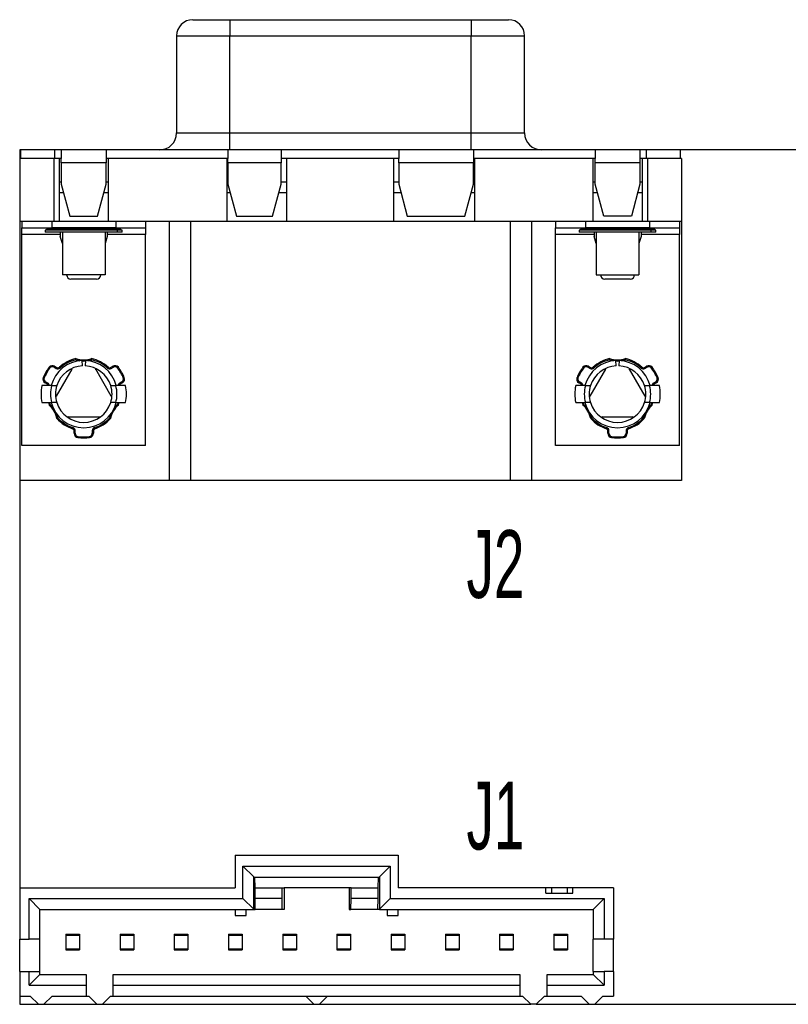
# Model space of a CAD drawing. Header units: millimetres. Extents: x 158.6 to 230.6, y 133.6 to 179.7.
# Tile 1 of 2: x 158.6 to 194.6, y 133.6 to 179.7. Entities that reach past the tile are written whole.
import ezdxf

# ---------------------------------------------------------------- set-up
doc = ezdxf.new("R2010")
doc.units = ezdxf.units.MM
doc.styles.add('SLDTEXTSTYLE0', font='TXT', dxfattribs={"width": 0.605})

msp = doc.modelspace()

# ---------------------------------------------------------------- linework, layer by layer
at = {"color": 7, "linetype": 'Continuous', "lineweight": 25}
for p, q in [((166.75, 179.666), (166.774, 179.666)), ((166.774, 179.666), (167.314, 179.666)), ((167.314, 179.666), (167.795, 179.666)), ((168.465, 179.666), (168.465, 178.916)), ((168.465, 179.666), (179.765, 179.666)), ((179.765, 179.666), (179.765, 178.916)), ((180.283, 179.666), (180.915, 179.666)), ((180.915, 179.666), (181.455, 179.666)), ((181.455, 179.666), (181.48, 179.666)), ((165.965, 178.916), (165.965, 174.366)), ((168.465, 178.916), (179.765, 178.916)), ((168.465, 174.366), (168.465, 178.916)), ((179.765, 174.366), (179.765, 178.916)), ((182.265, 174.366), (182.265, 178.916)), ((168.465, 173.566), (168.465, 174.366)), ((168.465, 174.366), (179.765, 174.366)), ((179.765, 173.566), (179.765, 174.366)), ((158.615, 173.566), (158.615, 173.166)), ((158.665, 173.566), (158.615, 173.566)), ((158.665, 173.166), (158.665, 173.566)), ((160.265, 173.566), (158.665, 173.566)), ((160.265, 173.166), (160.265, 173.566)), ((160.565, 173.566), (160.265, 173.566)), ((160.565, 173.566), (160.565, 173.166)), ((162.665, 173.566), (160.565, 173.566)), ((162.665, 173.566), (162.665, 173.166)), ((168.365, 173.566), (162.665, 173.566)), ((168.365, 173.566), (168.365, 173.166)), ((170.865, 173.566), (168.365, 173.566)), ((170.865, 173.566), (170.865, 173.166)), ((176.365, 173.566), (170.865, 173.566)), ((176.365, 173.566), (176.365, 173.166)), ((179.865, 173.566), (176.365, 173.566)), ((179.865, 173.566), (179.865, 173.166)), ((185.565, 173.566), (179.865, 173.566)), ((185.565, 173.566), (185.565, 173.166)), ((187.665, 173.566), (185.565, 173.566)), ((187.665, 173.566), (187.665, 173.166)), ((187.965, 173.566), (187.665, 173.566)), ((187.965, 173.166), (187.965, 173.566)), ((189.565, 173.566), (187.965, 173.566)), ((199.665, 173.566), (189.565, 173.566)), ((189.565, 173.166), (189.565, 173.566)), ((158.615, 173.166), (158.615, 170.216)), ((160.215, 173.166), (158.615, 173.166)), ((160.215, 173.166), (160.215, 170.216)), ((160.465, 173.166), (160.215, 173.166)), ((160.465, 173.166), (160.465, 170.216)), ((160.565, 173.166), (160.465, 173.166)), ((160.565, 172.966), (160.565, 173.166)), ((162.665, 172.966), (160.565, 172.966)), ((160.565, 172.966), (160.565, 171.966)), ((162.765, 173.166), (162.665, 173.166)), ((162.665, 173.166), (162.665, 172.966)), ((162.665, 171.966), (162.665, 172.966)), ((168.315, 173.166), (162.765, 173.166)), ((162.765, 173.166), (162.765, 170.216)), ((168.315, 173.166), (168.315, 170.216)), ((168.365, 173.166), (168.315, 173.166)), ((168.365, 172.966), (168.365, 173.166)), ((170.865, 172.966), (168.365, 172.966)), ((168.365, 172.966), (168.365, 171.966)), ((171.115, 173.166), (170.865, 173.166)), ((170.865, 173.166), (170.865, 172.966)), ((170.865, 171.966), (170.865, 172.966)), ((176.115, 173.166), (171.115, 173.166)), ((171.115, 173.166), (171.115, 170.216)), ((176.115, 173.166), (176.115, 170.216)), ((176.365, 173.166), (176.115, 173.166)), ((176.365, 172.966), (176.365, 173.166)), ((179.865, 172.966), (176.365, 172.966)), ((176.365, 172.966), (176.365, 171.966)), ((179.915, 173.166), (179.865, 173.166)), ((179.865, 173.166), (179.865, 172.966)), ((179.865, 171.966), (179.865, 172.966)), ((179.915, 173.166), (179.915, 170.216)), ((185.465, 173.166), (179.915, 173.166)), ((185.465, 173.166), (185.465, 170.216)), ((185.565, 173.166), (185.465, 173.166)), ((185.565, 172.966), (185.565, 173.166)), ((187.665, 172.966), (185.565, 172.966)), ((185.565, 171.966), (185.565, 172.966)), ((187.765, 173.166), (187.665, 173.166)), ((187.665, 173.166), (187.665, 172.966)), ((187.665, 172.966), (187.665, 171.966)), ((188.015, 173.166), (187.765, 173.166)), ((187.765, 173.166), (187.765, 170.216)), ((189.615, 173.166), (188.015, 173.166)), ((188.015, 173.166), (188.015, 170.216)), ((189.615, 173.166), (189.615, 170.216)), ((160.565, 171.966), (160.967, 170.466)), ((162.263, 170.466), (162.665, 171.966)), ((168.365, 171.966), (168.767, 170.466)), ((170.463, 170.466), (170.865, 171.966)), ((176.365, 171.966), (176.767, 170.466)), ((179.463, 170.466), (179.865, 171.966)), ((185.967, 170.466), (185.565, 171.966)), ((187.665, 171.966), (187.263, 170.466)), ((160.672, 171.566), (160.465, 171.566)), ((162.765, 171.566), (162.557, 171.566)), ((168.472, 171.566), (168.315, 171.566)), ((171.115, 171.566), (170.757, 171.566)), ((176.472, 171.566), (176.115, 171.566)), ((179.915, 171.566), (179.757, 171.566)), ((185.672, 171.566), (185.465, 171.566)), ((187.765, 171.566), (187.557, 171.566)), ((160.215, 170.216), (158.615, 170.216)), ((158.615, 170.216), (158.615, 158.086)), ((158.715, 170.216), (158.715, 169.916)), ((160.115, 170.216), (160.115, 169.916)), ((160.465, 170.216), (160.215, 170.216)), ((162.765, 170.216), (160.465, 170.216)), ((160.967, 170.466), (162.263, 170.466)), ((168.315, 170.216), (162.765, 170.216)), ((163.115, 170.216), (163.115, 169.916)), ((164.515, 170.216), (164.515, 169.916)), ((165.635, 158.086), (165.635, 170.216)), ((166.635, 158.086), (166.635, 170.216)), ((171.115, 170.216), (168.315, 170.216)), ((168.767, 170.466), (170.463, 170.466)), ((176.115, 170.216), (171.115, 170.216)), ((179.915, 170.216), (176.115, 170.216)), ((176.767, 170.466), (179.463, 170.466)), ((185.465, 170.216), (179.915, 170.216)), ((181.595, 158.086), (181.595, 170.216)), ((182.595, 158.086), (182.595, 170.216)), ((183.715, 170.216), (183.715, 169.916)), ((185.115, 170.216), (185.115, 169.916)), ((187.765, 170.216), (185.465, 170.216)), ((187.263, 170.466), (185.967, 170.466)), ((188.015, 170.216), (187.765, 170.216)), ((189.615, 170.216), (188.015, 170.216)), ((188.115, 170.216), (188.115, 169.916)), ((189.515, 170.216), (189.515, 169.916)), ((189.615, 170.216), (189.615, 158.086)), ((158.715, 169.916), (160.115, 169.916)), ((158.715, 169.616), (158.715, 169.916)), ((159.815, 169.816), (159.815, 169.716)), ((163.173, 169.816), (159.815, 169.816)), ((163.173, 169.716), (159.815, 169.716)), ((159.89, 169.916), (159.89, 169.866)), ((163.115, 169.916), (160.115, 169.916)), ((160.515, 169.716), (160.515, 169.616)), ((160.615, 169.716), (160.615, 167.716)), ((161.615, 169.866), (161.615, 169.816)), ((162.615, 169.716), (162.615, 167.716)), ((162.715, 169.716), (162.715, 169.616)), ((163.115, 169.916), (164.515, 169.916)), ((163.173, 169.816), (163.173, 169.716)), ((163.415, 169.816), (163.173, 169.816)), ((163.415, 169.716), (163.173, 169.716)), ((163.34, 169.866), (163.34, 169.916)), ((163.415, 169.716), (163.415, 169.816)), ((164.515, 169.916), (164.515, 169.616)), ((183.715, 169.916), (185.115, 169.916)), ((183.715, 169.616), (183.715, 169.916)), ((184.815, 169.816), (184.815, 169.716)), ((188.173, 169.816), (184.815, 169.816)), ((188.173, 169.716), (184.815, 169.716)), ((184.89, 169.916), (184.89, 169.866)), ((188.115, 169.916), (185.115, 169.916)), ((185.515, 169.716), (185.515, 169.616)), ((185.615, 169.716), (185.615, 167.716)), ((186.615, 169.866), (186.615, 169.816)), ((187.615, 169.716), (187.615, 167.716)), ((187.715, 169.716), (187.715, 169.616)), ((188.115, 169.916), (189.515, 169.916)), ((188.173, 169.816), (188.173, 169.716)), ((188.415, 169.816), (188.173, 169.816)), ((188.415, 169.716), (188.173, 169.716)), ((188.34, 169.866), (188.34, 169.916)), ((188.415, 169.716), (188.415, 169.816)), ((189.515, 169.916), (189.515, 169.616)), ((160.515, 169.616), (158.715, 169.616)), ((158.715, 159.736), (158.715, 169.616)), ((160.515, 169.616), (160.515, 169.516)), ((160.615, 169.189), (160.515, 169.516)), ((162.715, 169.516), (162.615, 169.189)), ((164.515, 169.616), (162.715, 169.616)), ((162.715, 169.616), (162.715, 169.516)), ((164.515, 159.736), (164.515, 169.616)), ((185.515, 169.616), (183.715, 169.616)), ((183.715, 159.736), (183.715, 169.616)), ((185.515, 169.616), (185.515, 169.516)), ((185.615, 169.189), (185.515, 169.516)), ((187.715, 169.516), (187.615, 169.189)), ((189.515, 169.616), (187.715, 169.616)), ((187.715, 169.616), (187.715, 169.516)), ((189.515, 159.736), (189.515, 169.616)), ((162.615, 167.716), (160.615, 167.716)), ((162.215, 167.516), (161.015, 167.516)), ((185.615, 167.716), (187.615, 167.716)), ((187.215, 167.516), (186.015, 167.516)), ((161.551, 163.46), (161.54, 163.709)), ((161.69, 163.709), (161.678, 163.46)), ((186.551, 163.46), (186.54, 163.709)), ((186.69, 163.709), (186.678, 163.46)), ((160.227, 163.399), (160.33, 163.34)), ((160.252, 163.442), (160.355, 163.383)), ((161.051, 163.298), (160.326, 162.043)), ((161.016, 163.318), (161.051, 163.298)), ((161.054, 163.277), (161.051, 163.298)), ((162.175, 163.277), (162.178, 163.298)), ((162.213, 163.318), (162.178, 163.298)), ((162.903, 162.043), (162.178, 163.298)), ((162.874, 163.383), (162.977, 163.442)), ((162.899, 163.34), (163.002, 163.399)), ((185.227, 163.399), (185.33, 163.34)), ((185.252, 163.442), (185.355, 163.383)), ((186.051, 163.298), (185.326, 162.043)), ((186.016, 163.318), (186.051, 163.298)), ((186.054, 163.277), (186.051, 163.298)), ((187.175, 163.277), (187.178, 163.298)), ((187.213, 163.318), (187.178, 163.298)), ((187.903, 162.043), (187.178, 163.298)), ((187.874, 163.383), (187.977, 163.442)), ((187.899, 163.34), (188.002, 163.399)), ((160.112, 162.536), (159.655, 162.536)), ((159.905, 162.603), (159.802, 162.663)), ((159.93, 162.647), (159.827, 162.706)), ((163.574, 162.536), (163.117, 162.536)), ((163.402, 162.706), (163.299, 162.647)), ((163.427, 162.663), (163.324, 162.603)), ((185.112, 162.536), (184.655, 162.536)), ((184.905, 162.603), (184.802, 162.663)), ((184.93, 162.647), (184.827, 162.706)), ((188.574, 162.536), (188.117, 162.536)), ((188.402, 162.706), (188.299, 162.647)), ((188.427, 162.663), (188.324, 162.603)), ((160.292, 162.063), (160.326, 162.043)), ((160.347, 162.051), (160.326, 162.043)), ((162.882, 162.051), (162.903, 162.043)), ((162.938, 162.063), (162.903, 162.043)), ((185.292, 162.063), (185.326, 162.043)), ((185.347, 162.051), (185.326, 162.043)), ((187.882, 162.051), (187.903, 162.043)), ((187.938, 162.063), (187.903, 162.043)), ((159.655, 161.736), (160.112, 161.736)), ((160.037, 161.654), (160.014, 161.736)), ((163.117, 161.736), (163.574, 161.736)), ((163.215, 161.736), (163.192, 161.654)), ((184.655, 161.736), (185.112, 161.736)), ((185.037, 161.654), (185.014, 161.736)), ((188.117, 161.736), (188.574, 161.736)), ((188.215, 161.736), (188.192, 161.654)), ((160.907, 161.081), (160.89, 161.067)), ((160.89, 161.067), (162.339, 161.067)), ((160.89, 161.027), (160.89, 161.067)), ((162.322, 161.081), (162.339, 161.067)), ((162.339, 161.027), (162.339, 161.067)), ((185.907, 161.081), (185.89, 161.067)), ((185.89, 161.067), (187.339, 161.067)), ((185.89, 161.027), (185.89, 161.067)), ((187.322, 161.081), (187.339, 161.067)), ((187.339, 161.027), (187.339, 161.067)), ((161.165, 160.303), (161.165, 160.422)), ((161.165, 160.422), (161.215, 160.422)), ((161.165, 160.303), (161.215, 160.303)), ((161.215, 160.303), (161.215, 160.422)), ((162.065, 160.422), (162.015, 160.422)), ((162.015, 160.422), (162.015, 160.303)), ((162.065, 160.303), (162.015, 160.303)), ((162.065, 160.422), (162.065, 160.303)), ((186.165, 160.422), (186.215, 160.422)), ((186.165, 160.303), (186.165, 160.422)), ((186.165, 160.303), (186.215, 160.303)), ((186.215, 160.303), (186.215, 160.422)), ((187.015, 160.422), (187.015, 160.303)), ((187.065, 160.422), (187.015, 160.422)), ((187.065, 160.303), (187.015, 160.303)), ((187.065, 160.422), (187.065, 160.303)), ((164.515, 159.736), (158.715, 159.736)), ((189.515, 159.736), (183.715, 159.736)), ((158.615, 158.086), (158.615, 139.026)), ((165.635, 158.086), (158.615, 158.086)), ((166.635, 158.086), (165.635, 158.086)), ((181.595, 158.086), (166.635, 158.086)), ((182.595, 158.086), (181.595, 158.086)), ((189.615, 158.086), (182.595, 158.086)), ((168.705, 140.546), (168.705, 139.026)), ((168.705, 140.546), (176.335, 140.546)), ((176.335, 140.546), (176.335, 139.026)), ((169.068, 140.036), (175.971, 140.036)), ((169.068, 138.516), (169.068, 140.036)), ((169.578, 139.535), (169.068, 140.036)), ((175.461, 139.535), (175.971, 140.036)), ((175.971, 140.036), (175.971, 138.516)), ((169.578, 138.015), (169.578, 139.535)), ((169.578, 139.526), (169.578, 139.535)), ((169.578, 139.526), (175.461, 139.526)), ((169.636, 139.026), (169.623, 139.526)), ((175.403, 139.026), (175.416, 139.526)), ((175.461, 139.535), (175.461, 138.015)), ((175.461, 139.535), (175.461, 139.526)), ((158.615, 139.026), (158.615, 136.616)), ((158.615, 139.026), (168.705, 139.026)), ((169.636, 138.516), (169.636, 139.026)), ((169.636, 139.026), (170.906, 139.026)), ((170.906, 138.516), (170.906, 139.026)), ((170.906, 139.026), (170.995, 139.026)), ((170.995, 139.026), (170.995, 138.006)), ((174.045, 139.026), (170.995, 139.026)), ((174.045, 139.026), (174.045, 138.006)), ((174.133, 139.026), (174.045, 139.026)), ((174.133, 138.516), (174.133, 139.026)), ((174.133, 139.026), (175.403, 139.026)), ((175.403, 138.516), (175.403, 139.026)), ((183.25, 139.026), (176.335, 139.026)), ((183.25, 138.776), (183.25, 139.026)), ((183.518, 139.026), (183.25, 139.026)), ((183.25, 138.776), (184.52, 138.776)), ((183.518, 139.026), (183.518, 138.776)), ((184.251, 139.026), (183.518, 139.026)), ((184.251, 139.026), (184.251, 138.776)), ((184.52, 139.026), (184.251, 139.026)), ((184.52, 138.776), (184.52, 139.026)), ((186.425, 139.026), (184.52, 139.026)), ((186.425, 139.026), (186.425, 136.616)), ((159.055, 136.616), (159.055, 138.516)), ((159.055, 138.516), (169.068, 138.516)), ((159.565, 138.006), (159.055, 138.516)), ((169.578, 138.015), (169.068, 138.516)), ((169.645, 138.006), (169.636, 138.516)), ((170.906, 138.516), (169.636, 138.516)), ((170.915, 138.006), (170.906, 138.516)), ((174.124, 138.006), (174.133, 138.516)), ((175.403, 138.516), (174.133, 138.516)), ((175.394, 138.006), (175.403, 138.516)), ((175.461, 138.015), (175.971, 138.516)), ((175.971, 138.516), (185.985, 138.516)), ((185.475, 138.006), (185.985, 138.516)), ((185.985, 138.516), (185.985, 136.616)), ((159.565, 138.006), (168.705, 138.006)), ((159.565, 136.616), (159.565, 138.006)), ((168.705, 138.006), (169.215, 138.006)), ((168.705, 138.006), (168.705, 137.726)), ((169.215, 138.006), (169.578, 138.006)), ((169.215, 137.726), (169.215, 138.006)), ((169.578, 138.015), (169.578, 138.006)), ((169.578, 138.006), (169.645, 138.006)), ((170.915, 138.006), (169.645, 138.006)), ((170.995, 138.006), (170.915, 138.006)), ((174.045, 138.006), (174.124, 138.006)), ((175.394, 138.006), (174.124, 138.006)), ((175.461, 138.006), (175.394, 138.006)), ((175.461, 138.006), (175.461, 138.015)), ((175.461, 138.006), (175.825, 138.006)), ((175.825, 138.006), (176.335, 138.006)), ((175.825, 138.006), (175.825, 137.726)), ((176.335, 138.006), (185.475, 138.006)), ((176.335, 137.726), (176.335, 138.006)), ((185.475, 138.006), (185.475, 136.616)), ((168.705, 137.726), (169.215, 137.726)), ((175.825, 137.726), (176.335, 137.726)), ((158.615, 136.616), (159.055, 136.616)), ((158.615, 135.096), (158.615, 136.616)), ((159.565, 136.616), (159.055, 136.616)), ((159.565, 135.096), (159.565, 136.616)), ((160.775, 136.852), (161.415, 136.852)), ((160.775, 136.852), (160.775, 136.806)), ((160.775, 136.806), (161.415, 136.806)), ((160.775, 136.806), (160.775, 136.166)), ((161.415, 136.852), (161.415, 136.806)), ((161.415, 136.806), (161.415, 136.166)), ((163.315, 136.852), (163.955, 136.852)), ((163.315, 136.852), (163.315, 136.806)), ((163.315, 136.806), (163.315, 136.166)), ((163.315, 136.806), (163.955, 136.806)), ((163.955, 136.852), (163.955, 136.806)), ((163.955, 136.806), (163.955, 136.166)), ((165.855, 136.852), (166.495, 136.852)), ((165.855, 136.852), (165.855, 136.806)), ((165.855, 136.806), (166.495, 136.806)), ((165.855, 136.806), (165.855, 136.166)), ((166.495, 136.852), (166.495, 136.806)), ((166.495, 136.806), (166.495, 136.166)), ((168.395, 136.852), (169.035, 136.852)), ((168.395, 136.852), (168.395, 136.806)), ((168.395, 136.806), (169.035, 136.806)), ((168.395, 136.806), (168.395, 136.166)), ((169.035, 136.852), (169.035, 136.806)), ((169.035, 136.806), (169.035, 136.166)), ((170.935, 136.852), (171.575, 136.852)), ((170.935, 136.852), (170.935, 136.806)), ((170.935, 136.806), (171.575, 136.806)), ((170.935, 136.806), (170.935, 136.166)), ((171.575, 136.852), (171.575, 136.806)), ((171.575, 136.806), (171.575, 136.166)), ((173.475, 136.852), (174.115, 136.852)), ((173.475, 136.852), (173.475, 136.806)), ((173.475, 136.806), (174.115, 136.806)), ((173.475, 136.806), (173.475, 136.166)), ((174.115, 136.852), (174.115, 136.806)), ((174.115, 136.806), (174.115, 136.166)), ((176.015, 136.852), (176.655, 136.852)), ((176.015, 136.852), (176.015, 136.806)), ((176.015, 136.806), (176.015, 136.166)), ((176.015, 136.806), (176.655, 136.806)), ((176.655, 136.852), (176.655, 136.806)), ((176.655, 136.806), (176.655, 136.166)), ((178.555, 136.852), (179.195, 136.852)), ((178.555, 136.852), (178.555, 136.806)), ((178.555, 136.806), (178.555, 136.166)), ((178.555, 136.806), (179.195, 136.806)), ((179.195, 136.852), (179.195, 136.806)), ((179.195, 136.806), (179.195, 136.166)), ((181.095, 136.852), (181.735, 136.852)), ((181.095, 136.852), (181.095, 136.806)), ((181.095, 136.806), (181.095, 136.166)), ((181.095, 136.806), (181.735, 136.806)), ((181.735, 136.852), (181.735, 136.806)), ((181.735, 136.806), (181.735, 136.166)), ((183.635, 136.852), (184.275, 136.852)), ((183.635, 136.852), (183.635, 136.806)), ((183.635, 136.806), (183.635, 136.166)), ((183.635, 136.806), (184.275, 136.806)), ((184.275, 136.852), (184.275, 136.806)), ((184.275, 136.806), (184.275, 136.166)), ((185.985, 136.616), (185.475, 136.616)), ((185.475, 135.096), (185.475, 136.616)), ((186.425, 136.616), (185.985, 136.616)), ((186.425, 135.096), (186.425, 136.616)), ((160.775, 136.166), (161.415, 136.166)), ((160.775, 136.166), (160.775, 136.12)), ((160.775, 136.12), (161.415, 136.12)), ((161.415, 136.166), (161.415, 136.12)), ((163.315, 136.166), (163.955, 136.166)), ((163.315, 136.166), (163.315, 136.12)), ((163.315, 136.12), (163.955, 136.12)), ((163.955, 136.166), (163.955, 136.12)), ((165.855, 136.166), (166.495, 136.166)), ((165.855, 136.166), (165.855, 136.12)), ((165.855, 136.12), (166.495, 136.12)), ((166.495, 136.166), (166.495, 136.12)), ((168.395, 136.166), (169.035, 136.166)), ((168.395, 136.166), (168.395, 136.12)), ((168.395, 136.12), (169.035, 136.12)), ((169.035, 136.166), (169.035, 136.12)), ((170.935, 136.166), (171.575, 136.166)), ((170.935, 136.166), (170.935, 136.12)), ((170.935, 136.12), (171.575, 136.12)), ((171.575, 136.166), (171.575, 136.12)), ((173.475, 136.166), (174.115, 136.166)), ((173.475, 136.166), (173.475, 136.12)), ((173.475, 136.12), (174.115, 136.12)), ((174.115, 136.166), (174.115, 136.12)), ((176.015, 136.166), (176.655, 136.166)), ((176.015, 136.166), (176.015, 136.12)), ((176.015, 136.12), (176.655, 136.12)), ((176.655, 136.166), (176.655, 136.12)), ((178.555, 136.166), (179.195, 136.166)), ((178.555, 136.166), (178.555, 136.12)), ((178.555, 136.12), (179.195, 136.12)), ((179.195, 136.166), (179.195, 136.12)), ((181.095, 136.166), (181.735, 136.166)), ((181.095, 136.166), (181.095, 136.12)), ((181.095, 136.12), (181.735, 136.12)), ((181.735, 136.166), (181.735, 136.12)), ((183.635, 136.166), (184.275, 136.166)), ((183.635, 136.166), (183.635, 136.12)), ((183.635, 136.12), (184.275, 136.12)), ((184.275, 136.166), (184.275, 136.12)), ((158.615, 135.096), (158.615, 133.946)), ((158.615, 135.096), (159.055, 135.096)), ((159.055, 134.456), (159.055, 135.096)), ((159.055, 135.096), (159.565, 135.096)), ((159.565, 134.966), (159.565, 135.096)), ((185.475, 135.096), (185.475, 134.966)), ((185.475, 135.096), (185.985, 135.096)), ((185.985, 135.096), (185.985, 134.456)), ((186.425, 135.096), (185.985, 135.096)), ((186.425, 135.096), (186.425, 133.946)), ((159.565, 134.966), (159.055, 134.456)), ((159.565, 134.966), (161.725, 134.966)), ((161.725, 134.966), (161.725, 134.456)), ((162.995, 134.456), (162.995, 134.966)), ((162.995, 134.966), (182.045, 134.966)), ((182.045, 134.966), (182.045, 134.456)), ((183.315, 134.966), (185.475, 134.966)), ((183.315, 134.456), (183.315, 134.966)), ((185.475, 134.966), (185.985, 134.456)), ((159.055, 134.456), (161.725, 134.456)), ((161.725, 134.456), (161.725, 133.946)), ((162.995, 134.456), (182.045, 134.456)), ((162.995, 133.946), (162.995, 134.456)), ((182.045, 134.456), (182.045, 133.946)), ((183.315, 134.456), (185.985, 134.456)), ((183.315, 133.946), (183.315, 134.456)), ((158.615, 133.946), (158.615, 133.566)), ((158.615, 133.946), (159.11, 133.946)), ((159.11, 133.946), (159.49, 133.566)), ((159.75, 133.566), (160.13, 133.946)), ((160.13, 133.946), (161.725, 133.946)), ((161.725, 133.946), (161.85, 133.946)), ((161.85, 133.946), (162.23, 133.566)), ((162.49, 133.566), (162.87, 133.946)), ((162.87, 133.946), (162.995, 133.946)), ((162.995, 133.946), (182.045, 133.946)), ((172.01, 133.946), (172.39, 133.566)), ((172.65, 133.566), (173.03, 133.946)), ((182.045, 133.946), (182.17, 133.946)), ((182.55, 133.566), (182.17, 133.946)), ((183.19, 133.946), (182.81, 133.566)), ((183.19, 133.946), (183.315, 133.946)), ((183.315, 133.946), (184.91, 133.946)), ((184.91, 133.946), (185.29, 133.566)), ((185.55, 133.566), (185.93, 133.946)), ((185.93, 133.946), (186.425, 133.946)), ((158.615, 133.566), (159.49, 133.566)), ((159.49, 133.566), (159.75, 133.566)), ((159.75, 133.566), (162.23, 133.566)), ((162.23, 133.566), (162.49, 133.566)), ((162.49, 133.566), (172.39, 133.566)), ((172.39, 133.566), (172.65, 133.566)), ((172.65, 133.566), (182.55, 133.566)), ((182.81, 133.566), (182.55, 133.566)), ((182.81, 133.566), (185.29, 133.566)), ((185.29, 133.566), (185.55, 133.566)), ((185.55, 133.566), (230.615, 133.566))]:
    msp.add_line(p, q, dxfattribs=at)
at = {"color": 8, "linetype": 'Continuous', "lineweight": 25}
for p, q in [((165.965, 178.916), (168.465, 178.916)), ((179.765, 178.916), (182.265, 178.916)), ((165.965, 174.366), (168.465, 174.366)), ((179.765, 174.366), (182.265, 174.366)), ((160.565, 172.066), (160.465, 172.066)), ((162.765, 172.066), (162.665, 172.066)), ((168.365, 172.066), (168.315, 172.066)), ((171.115, 172.066), (170.865, 172.066)), ((176.365, 172.066), (176.115, 172.066)), ((179.915, 172.066), (179.865, 172.066)), ((185.565, 172.066), (185.465, 172.066)), ((187.765, 172.066), (187.665, 172.066)), ((161.615, 169.866), (159.89, 169.866)), ((161.615, 169.916), (161.615, 169.866)), ((163.34, 169.866), (161.615, 169.866)), ((186.615, 169.866), (184.89, 169.866)), ((186.615, 169.916), (186.615, 169.866)), ((188.34, 169.866), (186.615, 169.866))]:
    msp.add_line(p, q, dxfattribs=at)
at = {"color": 7, "linetype": 'Continuous', "lineweight": 25, "flags": 128}
for points in [[(159.994, 163.392), (160.002, 163.386), (160.009, 163.38), (160.016, 163.375), (160.022, 163.37), (160.027, 163.366), (160.031, 163.363), (160.033, 163.362), (160.034, 163.361)], [(160.252, 163.442), (160.247, 163.434), (160.243, 163.426), (160.238, 163.418), (160.234, 163.412), (160.231, 163.406), (160.229, 163.402), (160.228, 163.4), (160.227, 163.399)], [(160.355, 163.383), (160.35, 163.374), (160.346, 163.366), (160.341, 163.359), (160.338, 163.352), (160.335, 163.347), (160.332, 163.343), (160.331, 163.34), (160.33, 163.34)], [(160.472, 163.395), (160.479, 163.388), (160.485, 163.381), (160.491, 163.375), (160.496, 163.369), (160.5, 163.365), (160.504, 163.361), (160.505, 163.359), (160.506, 163.358)], [(162.757, 163.395), (162.75, 163.388), (162.744, 163.381), (162.738, 163.375), (162.733, 163.369), (162.729, 163.365), (162.726, 163.361), (162.724, 163.359), (162.723, 163.358)], [(162.874, 163.383), (162.879, 163.374), (162.883, 163.366), (162.888, 163.359), (162.892, 163.352), (162.895, 163.347), (162.897, 163.343), (162.898, 163.34), (162.899, 163.34)], [(162.977, 163.442), (162.982, 163.434), (162.987, 163.426), (162.991, 163.418), (162.995, 163.412), (162.998, 163.406), (163, 163.402), (163.002, 163.4), (163.002, 163.399)], [(163.235, 163.392), (163.227, 163.386), (163.22, 163.38), (163.213, 163.375), (163.207, 163.37), (163.202, 163.366), (163.199, 163.363), (163.196, 163.362), (163.196, 163.361)], [(184.994, 163.392), (185.002, 163.386), (185.009, 163.38), (185.016, 163.375), (185.022, 163.37), (185.027, 163.366), (185.031, 163.363), (185.033, 163.362), (185.034, 163.361)], [(185.252, 163.442), (185.247, 163.434), (185.243, 163.426), (185.238, 163.418), (185.234, 163.412), (185.231, 163.406), (185.229, 163.402), (185.228, 163.4), (185.227, 163.399)], [(185.355, 163.383), (185.35, 163.374), (185.346, 163.366), (185.341, 163.359), (185.338, 163.352), (185.335, 163.347), (185.332, 163.343), (185.331, 163.34), (185.33, 163.34)], [(185.472, 163.395), (185.479, 163.388), (185.485, 163.381), (185.491, 163.375), (185.496, 163.369), (185.5, 163.365), (185.504, 163.361), (185.505, 163.359), (185.506, 163.358)], [(187.757, 163.395), (187.75, 163.388), (187.744, 163.381), (187.738, 163.375), (187.733, 163.369), (187.729, 163.365), (187.726, 163.361), (187.724, 163.359), (187.723, 163.358)], [(187.874, 163.383), (187.879, 163.374), (187.883, 163.366), (187.888, 163.359), (187.892, 163.352), (187.895, 163.347), (187.897, 163.343), (187.898, 163.34), (187.899, 163.34)], [(187.977, 163.442), (187.982, 163.434), (187.987, 163.426), (187.991, 163.418), (187.995, 163.412), (187.998, 163.406), (188, 163.402), (188.002, 163.4), (188.002, 163.399)], [(188.235, 163.392), (188.227, 163.386), (188.22, 163.38), (188.213, 163.375), (188.207, 163.37), (188.202, 163.366), (188.199, 163.363), (188.196, 163.362), (188.196, 163.361)], [(159.717, 162.912), (159.726, 162.908), (159.735, 162.905), (159.743, 162.901), (159.75, 162.898), (159.755, 162.896), (159.76, 162.894), (159.762, 162.893), (159.763, 162.893)], [(163.512, 162.912), (163.503, 162.908), (163.494, 162.905), (163.486, 162.901), (163.479, 162.898), (163.474, 162.896), (163.469, 162.894), (163.467, 162.893), (163.466, 162.893)], [(184.717, 162.912), (184.726, 162.908), (184.735, 162.905), (184.743, 162.901), (184.75, 162.898), (184.755, 162.896), (184.76, 162.894), (184.762, 162.893), (184.763, 162.893)], [(188.512, 162.912), (188.503, 162.908), (188.494, 162.905), (188.486, 162.901), (188.479, 162.898), (188.474, 162.896), (188.469, 162.894), (188.467, 162.893), (188.466, 162.893)], [(159.802, 162.663), (159.807, 162.671), (159.812, 162.68), (159.816, 162.687), (159.82, 162.694), (159.823, 162.699), (159.825, 162.703), (159.827, 162.705), (159.827, 162.706)], [(159.905, 162.603), (159.91, 162.612), (159.915, 162.62), (159.919, 162.627), (159.923, 162.634), (159.926, 162.639), (159.928, 162.643), (159.93, 162.646), (159.93, 162.647)], [(163.324, 162.603), (163.319, 162.612), (163.314, 162.62), (163.31, 162.627), (163.306, 162.634), (163.303, 162.639), (163.301, 162.643), (163.299, 162.646), (163.299, 162.647)], [(163.427, 162.663), (163.422, 162.671), (163.417, 162.68), (163.413, 162.687), (163.409, 162.694), (163.406, 162.699), (163.404, 162.703), (163.403, 162.705), (163.402, 162.706)], [(184.802, 162.663), (184.807, 162.671), (184.812, 162.68), (184.816, 162.687), (184.82, 162.694), (184.823, 162.699), (184.825, 162.703), (184.827, 162.705), (184.827, 162.706)], [(184.905, 162.603), (184.91, 162.612), (184.915, 162.62), (184.919, 162.627), (184.923, 162.634), (184.926, 162.639), (184.928, 162.643), (184.93, 162.646), (184.93, 162.647)], [(188.324, 162.603), (188.319, 162.612), (188.314, 162.62), (188.31, 162.627), (188.306, 162.634), (188.303, 162.639), (188.301, 162.643), (188.299, 162.646), (188.299, 162.647)], [(188.427, 162.663), (188.422, 162.671), (188.417, 162.68), (188.413, 162.687), (188.409, 162.694), (188.406, 162.699), (188.404, 162.703), (188.403, 162.705), (188.402, 162.706)], [(161.095, 160.517), (161.098, 160.527), (161.101, 160.536), (161.104, 160.544), (161.106, 160.551), (161.108, 160.557), (161.109, 160.561), (161.11, 160.564), (161.11, 160.565)], [(162.134, 160.517), (162.131, 160.527), (162.128, 160.536), (162.126, 160.544), (162.123, 160.551), (162.121, 160.557), (162.12, 160.561), (162.119, 160.564), (162.119, 160.565)], [(186.095, 160.517), (186.098, 160.527), (186.101, 160.536), (186.104, 160.544), (186.106, 160.551), (186.108, 160.557), (186.109, 160.561), (186.11, 160.564), (186.11, 160.565)], [(187.134, 160.517), (187.131, 160.527), (187.128, 160.536), (187.126, 160.544), (187.123, 160.551), (187.121, 160.557), (187.12, 160.561), (187.119, 160.564), (187.119, 160.565)], [(161.338, 160.105), (161.339, 160.115), (161.34, 160.124), (161.341, 160.133), (161.342, 160.14), (161.343, 160.146), (161.344, 160.151), (161.344, 160.154), (161.344, 160.155)], [(161.892, 160.105), (161.89, 160.115), (161.889, 160.124), (161.888, 160.133), (161.887, 160.14), (161.886, 160.146), (161.885, 160.151), (161.885, 160.154), (161.885, 160.155)], [(186.338, 160.105), (186.339, 160.115), (186.34, 160.124), (186.341, 160.133), (186.342, 160.14), (186.343, 160.146), (186.344, 160.151), (186.344, 160.154), (186.344, 160.155)], [(186.892, 160.105), (186.89, 160.115), (186.889, 160.124), (186.888, 160.133), (186.887, 160.14), (186.886, 160.146), (186.885, 160.151), (186.885, 160.154), (186.885, 160.155)]]:
    msp.add_lwpolyline(points, dxfattribs=at)
at = {"color": 7, "linetype": 'Continuous', "lineweight": 25}
for centre, radius, start, end in [((166.715, 178.916), 0.75, 90, 180), ((181.515, 178.916), 0.75, 0, 90), ((165.165, 174.366), 0.8, 270, 0), ((183.065, 174.366), 0.8, 180, 270), ((159.84, 169.866), 0.05, 270, 0), ((163.39, 169.866), 0.05, 180, 270), ((184.84, 169.866), 0.05, 270, 0), ((188.39, 169.866), 0.05, 180, 270), ((161.015, 167.716), 0.2, 180, 270), ((162.215, 167.716), 0.2, 270, 0), ((186.015, 167.716), 0.2, 180, 270), ((187.215, 167.716), 0.2, 270, 0), ((161.615, 162.136), 1.575, 92.7294, 165.2875), ((161.615, 162.136), 1.7, 102.5212, 132.2084), ((161.615, 162.136), 1.65, 102.9921, 132.2084), ((161.615, 164.906), 1.22, 252.2986, 261.28), ((161.615, 164.906), 1.17, 251.6386, 288.3614), ((161.615, 164.906), 1.22, 266.5225, 273.4775), ((161.615, 162.136), 1.55, 90, 92.7294), ((161.615, 162.136), 1.55, 87.2706, 90), ((161.615, 162.136), 1.575, 14.7125, 87.2706), ((161.615, 164.906), 1.22, 278.72, 287.7014), ((161.615, 162.136), 1.7, 47.7916, 77.4788), ((161.615, 162.136), 1.65, 47.7916, 77.0079), ((186.615, 162.136), 1.575, 92.7294, 165.2875), ((186.615, 162.136), 1.7, 102.5212, 132.2084), ((186.615, 162.136), 1.65, 102.9921, 132.2084), ((186.615, 164.906), 1.22, 252.2986, 261.28), ((186.615, 164.906), 1.17, 251.6386, 288.3614), ((186.615, 164.906), 1.22, 266.5225, 273.4775), ((186.615, 162.136), 1.55, 90, 92.7294), ((186.615, 162.136), 1.55, 87.2706, 90), ((186.615, 162.136), 1.575, 14.7125, 87.2706), ((186.615, 164.906), 1.22, 278.72, 287.7014), ((186.615, 162.136), 1.7, 47.7916, 77.4788), ((186.615, 162.136), 1.65, 47.7916, 77.0079), ((161.615, 162.136), 2.05, 142.2336, 157.7664), ((161.615, 162.136), 2, 142.2336, 157.7664), ((160.152, 163.269), 0.2, 60, 142.2336), ((160.152, 163.269), 0.15, 60, 142.2336), ((160.405, 163.469), 0.15, 240, 312.2084), ((161.615, 162.136), 1.325, 92.7294, 162.429), ((160.405, 163.469), 0.1, 240, 312.2084), ((161.615, 162.136), 1.325, 17.571, 87.2706), ((162.824, 163.469), 0.15, 227.7916, 300), ((162.824, 163.469), 0.1, 227.7916, 300), ((163.077, 163.269), 0.2, 37.7664, 120), ((163.077, 163.269), 0.15, 37.7664, 120), ((161.615, 162.136), 2, 22.2336, 37.7664), ((161.615, 162.136), 2.05, 22.2336, 37.7664), ((186.615, 162.136), 2.05, 142.2336, 157.7664), ((186.615, 162.136), 2, 142.2336, 157.7664), ((185.152, 163.269), 0.2, 60, 142.2336), ((185.152, 163.269), 0.15, 60, 142.2336), ((185.405, 163.469), 0.15, 240, 312.2084), ((186.615, 162.136), 1.325, 92.7294, 162.429), ((185.405, 163.469), 0.1, 240, 312.2084), ((186.615, 162.136), 1.325, 17.571, 87.2706), ((187.824, 163.469), 0.15, 227.7916, 300), ((187.824, 163.469), 0.1, 227.7916, 300), ((188.077, 163.269), 0.2, 37.7664, 120), ((188.077, 163.269), 0.15, 37.7664, 120), ((186.615, 162.136), 2, 22.2336, 37.7664), ((186.615, 162.136), 2.05, 22.2336, 37.7664), ((159.902, 162.836), 0.2, 157.7664, 240), ((159.902, 162.836), 0.15, 157.7664, 240), ((163.327, 162.836), 0.15, 300, 22.2336), ((163.327, 162.836), 0.2, 300, 22.2336), ((184.902, 162.836), 0.2, 157.7664, 240), ((184.902, 162.836), 0.15, 157.7664, 240), ((188.327, 162.836), 0.15, 300, 22.2336), ((188.327, 162.836), 0.2, 300, 22.2336), ((161.615, 162.136), 2, 168.463, 191.537), ((159.855, 162.517), 0.1, 11.1613, 60), ((159.855, 162.517), 0.15, 7.4146, 60), ((161.615, 162.136), 1.555, 165.094, 194.906), ((161.615, 162.136), 1.325, 162.429, 197.571), ((161.615, 162.136), 1.325, 342.429, 17.571), ((161.615, 162.136), 1.555, 345.094, 14.906), ((163.374, 162.517), 0.15, 120, 172.5854), ((163.374, 162.517), 0.1, 120, 168.8387), ((161.615, 162.136), 2, 348.463, 11.537), ((186.615, 162.136), 2, 168.463, 191.537), ((184.855, 162.517), 0.1, 11.1613, 60), ((184.855, 162.517), 0.15, 7.4146, 60), ((186.615, 162.136), 1.555, 165.094, 194.906), ((186.615, 162.136), 1.325, 162.429, 197.571), ((186.615, 162.136), 1.325, 342.429, 17.571), ((186.615, 162.136), 1.555, 345.094, 14.906), ((188.374, 162.517), 0.15, 120, 172.5854), ((188.374, 162.517), 0.1, 120, 168.8387), ((186.615, 162.136), 2, 348.463, 11.537), ((161.615, 162.136), 1.7, 193.609, 197.4788), ((159.216, 160.751), 1.17, 11.6386, 48.3614), ((159.216, 160.751), 1.22, 38.72, 47.7014), ((161.615, 162.136), 1.575, 194.7125, 345.2875), ((161.615, 162.136), 1.325, 197.571, 342.429), ((164.013, 160.751), 1.17, 131.6386, 168.3614), ((164.013, 160.751), 1.22, 132.2986, 141.28), ((161.615, 162.136), 1.7, 342.5212, 346.391), ((186.615, 162.136), 1.7, 193.609, 197.4788), ((184.216, 160.751), 1.17, 11.6386, 48.3614), ((184.216, 160.751), 1.22, 38.72, 47.7014), ((186.615, 162.136), 1.575, 194.7125, 345.2875), ((186.615, 162.136), 1.325, 197.571, 342.429), ((189.013, 160.751), 1.17, 131.6386, 168.3614), ((189.013, 160.751), 1.22, 132.2986, 141.28), ((186.615, 162.136), 1.7, 342.5212, 346.391), ((159.216, 160.751), 1.22, 12.2986, 21.28), ((161.615, 162.136), 1.7, 222.5212, 252.2084), ((161.615, 162.136), 1.65, 222.9921, 252.2084), ((161.615, 162.136), 1.65, 287.7916, 317.0079), ((161.615, 162.136), 1.7, 287.7916, 317.4788), ((164.013, 160.751), 1.22, 158.72, 167.7014), ((184.216, 160.751), 1.22, 12.2986, 21.28), ((186.615, 162.136), 1.7, 222.5212, 252.2084), ((186.615, 162.136), 1.65, 222.9921, 252.2084), ((186.615, 162.136), 1.65, 287.7916, 317.0079), ((186.615, 162.136), 1.7, 287.7916, 317.4788), ((189.013, 160.751), 1.22, 158.72, 167.7014), ((161.065, 160.422), 0.1, 0, 72.2084), ((161.065, 160.422), 0.15, 0, 72.2084), ((162.165, 160.422), 0.15, 107.7916, 180), ((162.165, 160.422), 0.1, 107.7916, 180), ((186.065, 160.422), 0.1, 0, 72.2084), ((186.065, 160.422), 0.15, 0, 72.2084), ((187.165, 160.422), 0.15, 107.7916, 180), ((187.165, 160.422), 0.1, 107.7916, 180), ((161.365, 160.303), 0.2, 180, 262.2336), ((161.365, 160.303), 0.15, 180, 262.2336), ((161.615, 162.136), 2.05, 262.2336, 277.7664), ((161.615, 162.136), 2, 262.2336, 277.7664), ((161.865, 160.303), 0.15, 277.7664, 0), ((161.865, 160.303), 0.2, 277.7664, 0), ((186.365, 160.303), 0.2, 180, 262.2336), ((186.365, 160.303), 0.15, 180, 262.2336), ((186.615, 162.136), 2.05, 262.2336, 277.7664), ((186.615, 162.136), 2, 262.2336, 277.7664), ((186.865, 160.303), 0.15, 277.7664, 0), ((186.865, 160.303), 0.2, 277.7664, 0)]:
    msp.add_arc(centre, radius, start, end, dxfattribs=at)
for points, knots in [([(166.727, 179.666), (166.723, 179.666), (166.709, 179.666), (166.791, 179.666), (166.94, 179.666), (167.081, 179.666), (167.15, 179.666)], [0, 0, 0, 0, 0.1087664, 0.4625552, 0.7376964, 1, 1, 1, 1]), ([(167.15, 179.666), (167.244, 179.666), (167.438, 179.666), (167.784, 179.666), (168.132, 179.666), (168.354, 179.666), (168.465, 179.666)], [0, 0, 0, 0, 0.269685, 0.553563, 0.77736, 1, 1, 1, 1]), ([(179.765, 179.666), (179.905, 179.666), (180.188, 179.666), (180.556, 179.666), (180.859, 179.666), (181.007, 179.666), (181.079, 179.666)], [0, 0, 0, 0, 0.283252, 0.568329, 0.789707, 1, 1, 1, 1]), ([(181.079, 179.666), (181.166, 179.666), (181.344, 179.666), (181.472, 179.666), (181.523, 179.666), (181.512, 179.666), (181.511, 179.666)], [0, 0, 0, 0, 0.336224, 0.688738, 0.966628, 1, 1, 1, 1]), ([(161.244, 163.744), (161.244, 163.745), (161.244, 163.747), (161.244, 163.761), (161.245, 163.778), (161.246, 163.79), (161.246, 163.796)], [0, 0, 0, 0, 0.270099, 0.547096, 0.771704, 1, 1, 1, 1]), ([(161.986, 163.744), (161.985, 163.745), (161.985, 163.747), (161.985, 163.761), (161.984, 163.778), (161.983, 163.79), (161.983, 163.796)], [0, 0, 0, 0, 0.270099, 0.547096, 0.771706, 1, 1, 1, 1]), ([(186.244, 163.744), (186.244, 163.745), (186.244, 163.747), (186.244, 163.761), (186.245, 163.778), (186.246, 163.79), (186.246, 163.796)], [0, 0, 0, 0, 0.270099, 0.547097, 0.771705, 1, 1, 1, 1]), ([(186.986, 163.744), (186.985, 163.745), (186.985, 163.747), (186.985, 163.761), (186.984, 163.778), (186.983, 163.79), (186.983, 163.796)], [0, 0, 0, 0, 0.270099, 0.547097, 0.771705, 1, 1, 1, 1]), ([(160.112, 162.536), (160.148, 162.536), (160.218, 162.536), (160.297, 162.536), (160.343, 162.536), (160.349, 162.536), (160.351, 162.536)], [0, 0, 0, 0, 0.2898907, 0.5736589, 0.789377, 1, 1, 1, 1]), ([(162.878, 162.536), (162.882, 162.536), (162.891, 162.536), (162.954, 162.536), (163.033, 162.536), (163.089, 162.536), (163.117, 162.536)], [0, 0, 0, 0, 0.267933, 0.54533, 0.771352, 1, 1, 1, 1]), ([(185.112, 162.536), (185.148, 162.536), (185.218, 162.536), (185.297, 162.536), (185.343, 162.536), (185.349, 162.536), (185.351, 162.536)], [0, 0, 0, 0, 0.289886, 0.573657, 0.789378, 1, 1, 1, 1]), ([(187.878, 162.536), (187.882, 162.536), (187.891, 162.536), (187.954, 162.536), (188.033, 162.536), (188.089, 162.536), (188.117, 162.536)], [0, 0, 0, 0, 0.2679332, 0.5453356, 0.7713562, 1, 1, 1, 1]), ([(160.037, 161.654), (160.036, 161.653), (160.034, 161.652), (160.023, 161.645), (160.008, 161.635), (159.998, 161.629), (159.993, 161.626)], [0, 0, 0, 0, 0.270108, 0.547097, 0.771705, 1, 1, 1, 1]), ([(160.351, 161.736), (160.347, 161.736), (160.338, 161.736), (160.275, 161.736), (160.196, 161.736), (160.14, 161.736), (160.112, 161.736)], [0, 0, 0, 0, 0.267934, 0.545337, 0.771352, 1, 1, 1, 1]), ([(163.117, 161.736), (163.082, 161.736), (163.011, 161.736), (162.932, 161.736), (162.886, 161.736), (162.88, 161.736), (162.878, 161.736)], [0, 0, 0, 0, 0.28989, 0.573657, 0.789379, 1, 1, 1, 1]), ([(163.192, 161.654), (163.193, 161.653), (163.195, 161.652), (163.206, 161.645), (163.221, 161.635), (163.231, 161.629), (163.236, 161.626)], [0, 0, 0, 0, 0.270108, 0.547097, 0.771705, 1, 1, 1, 1]), ([(185.037, 161.654), (185.036, 161.653), (185.034, 161.652), (185.023, 161.645), (185.008, 161.635), (184.998, 161.629), (184.993, 161.626)], [0, 0, 0, 0, 0.270103, 0.547102, 0.771707, 1, 1, 1, 1]), ([(185.351, 161.736), (185.347, 161.736), (185.338, 161.736), (185.275, 161.736), (185.196, 161.736), (185.14, 161.736), (185.112, 161.736)], [0, 0, 0, 0, 0.2679337, 0.5453363, 0.771356, 1, 1, 1, 1]), ([(188.117, 161.736), (188.082, 161.736), (188.011, 161.736), (187.932, 161.736), (187.886, 161.736), (187.88, 161.736), (187.878, 161.736)], [0, 0, 0, 0, 0.289888, 0.573658, 0.789378, 1, 1, 1, 1]), ([(188.192, 161.654), (188.193, 161.653), (188.195, 161.652), (188.206, 161.645), (188.221, 161.635), (188.231, 161.629), (188.236, 161.626)], [0, 0, 0, 0, 0.270102, 0.547105, 0.771711, 1, 1, 1, 1]), ([(160.408, 161.011), (160.407, 161.011), (160.405, 161.01), (160.393, 161.003), (160.378, 160.995), (160.367, 160.99), (160.362, 160.987)], [0, 0, 0, 0, 0.2700935, 0.5470939, 0.7717188, 1, 1, 1, 1]), ([(162.821, 161.011), (162.822, 161.011), (162.824, 161.01), (162.836, 161.003), (162.851, 160.995), (162.862, 160.99), (162.868, 160.987)], [0, 0, 0, 0, 0.2700935, 0.5470939, 0.7717188, 1, 1, 1, 1]), ([(185.408, 161.011), (185.407, 161.011), (185.405, 161.01), (185.393, 161.003), (185.378, 160.995), (185.367, 160.99), (185.362, 160.987)], [0, 0, 0, 0, 0.270101, 0.547101, 0.771708, 1, 1, 1, 1]), ([(187.821, 161.011), (187.822, 161.011), (187.824, 161.01), (187.836, 161.003), (187.851, 160.995), (187.862, 160.99), (187.868, 160.987)], [0, 0, 0, 0, 0.270099, 0.547102, 0.771709, 1, 1, 1, 1])]:
    msp.add_open_spline(points, degree=3, knots=knots, dxfattribs=at)

# ---------------------------------------------------------------- texts
at = {"color": 7, "linetype": 'Continuous', "lineweight": 0, "char_height": 3.175, "attachment_point": 1, "style": 'SLDTEXTSTYLE0'}
for s, insert in [('J2', (179.543, 155.767)), ('J1', (179.543, 143.99))]:
    msp.add_mtext(s, dxfattribs=dict(at, insert=insert))

doc.saveas('drawing.dxf')
